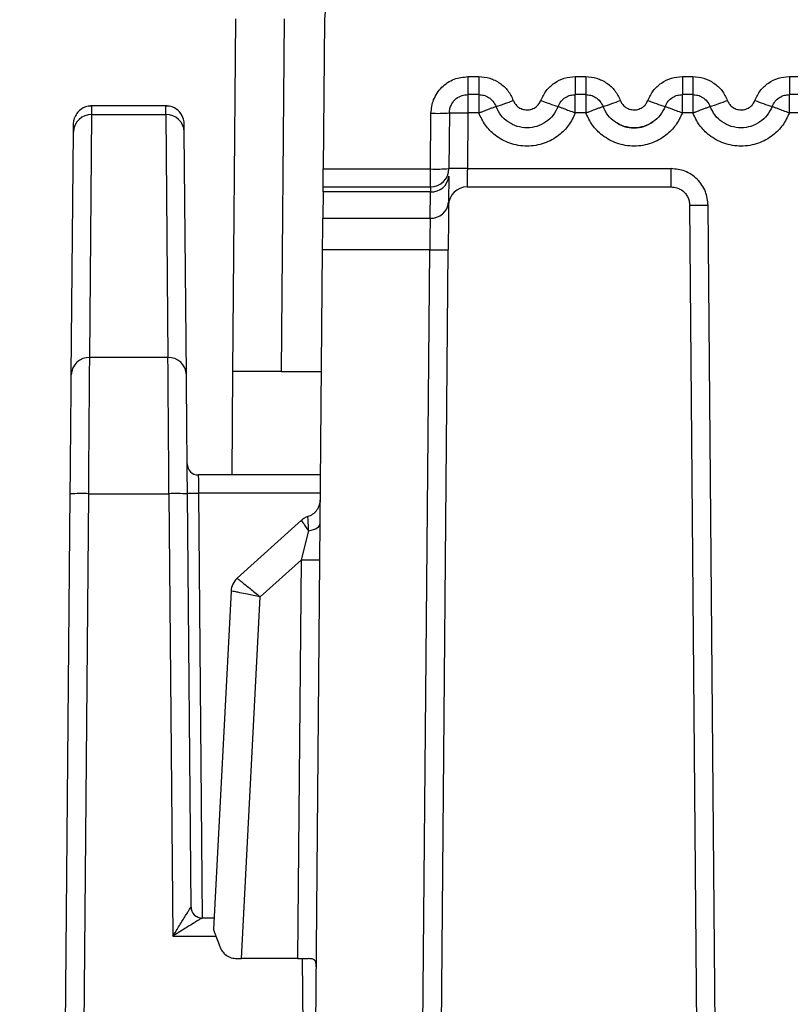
# Model space of a CAD drawing. Extents: x 897.4 to 914.4, y -8.5 to 2.5.
# Tile 56 of 102: x 906.114 to 906.525, y -5.089 to -4.565. Entities that reach past the tile are written whole.
import ezdxf

# ---------------------------------------------------------------- set-up
doc = ezdxf.new("R2010")
doc.units = 0
doc.header["$LTSCALE"] = 4
doc.header["$MEASUREMENT"] = 0
doc.layers.get('0').update_dxf_attribs({"linetype": 'CONTINUOUS'})
doc.layers.get('DEFPOINTS').update_dxf_attribs({"linetype": 'CONTINUOUS'})
doc.layers.add('DIMENSIONS', color=140, linetype='CONTINUOUS')
doc.styles.get("Standard").update_dxf_attribs({"font": 'romans.shx'})
doc.dimstyles.get("Standard").update_dxf_attribs({"dimtxt": 0.15, "dimasz": 0.18, "dimexe": 0.0625, "dimexo": 0.125, "dimgap": 0.0625, "dimtad": 0, "dimtih": 1, "dimtoh": 1, "dimzin": 0, "dimdsep": 46, "dimtxsty": 'Standard', "dimcen": 0, "dimadec": 0, "dimazin": 0, "dimtfac": 1, "dimtofl": 0, "dimtmove": 0, "dimatfit": 3, "dimfxl": 1, "dimtolj": 1, "dimtzin": 0, "dimarcsym": 0})

# ---------------------------------------------------------------- blocks, each defined once
blk = doc.blocks.new('*D4')
at = {"layer": 'DEFPOINTS', "color": 0, "transparency": 16777216}
for p in [(906.7550715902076, -4.023751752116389), (905.468828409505, -6.023751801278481), (906.0878647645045, -6.023751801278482)]:
    blk.add_point(p, dxfattribs=at)
at = {"layer": 'DIMENSIONS', "color": 0, "lineweight": -2, "transparency": 16777216}
for p, q in [((906.6300715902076, -4.023751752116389), (905.406328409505, -4.023751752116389)), ((905.468828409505, -4.203751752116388), (905.468828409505, -4.70946606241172)), ((905.468828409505, -5.843751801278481), (905.468828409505, -5.338037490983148)), ((905.9628647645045, -6.023751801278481), (905.406328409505, -6.023751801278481))]:
    blk.add_line(p, q, dxfattribs=at)
at = {"layer": 'DIMENSIONS', "color": 0, "transparency": 16777216}
for points in [[(905.438828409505, -4.203751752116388), (905.498828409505, -4.203751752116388), (905.468828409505, -4.023751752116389)], [(905.438828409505, -5.843751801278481), (905.498828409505, -5.843751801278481), (905.468828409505, -6.023751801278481)]]:
    blk.add_solid(points, dxfattribs=at)
at = {"layer": 'DIMENSIONS', "color": 0, "transparency": 16777216, "char_height": 0.15, "attachment_point": 5}
for s, insert in [('\\A1;2.00', (905.468828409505, -4.886251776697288)), ('\\A1;[50.8]', (905.468828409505, -5.200537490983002))]:
    blk.add_mtext(s, dxfattribs=dict(at, insert=insert))

msp = doc.modelspace()

# ---------------------------------------------------------------- linework, layer by layer
for p, q in [((906.2280996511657, -4.752098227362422), (906.2297408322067, -4.56405179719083)), ((906.2539637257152, -4.752098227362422), (906.255604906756, -4.56405179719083)), ((906.2769780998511, -4.564832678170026), (906.2762864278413, -4.644088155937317)), ((906.3534113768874, -4.594875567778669), (906.3592512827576, -4.594875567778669)), ((906.3534113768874, -4.594875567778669), (906.3534113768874, -4.604460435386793)), ((906.3592512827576, -4.594875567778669), (906.3592512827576, -4.604460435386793)), ((906.4107345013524, -4.594875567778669), (906.4163379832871, -4.594875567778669)), ((906.4107345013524, -4.594875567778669), (906.4107345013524, -4.604460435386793)), ((906.4163379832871, -4.594875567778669), (906.4163379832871, -4.604460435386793)), ((906.467820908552, -4.594875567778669), (906.4734246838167, -4.594875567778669)), ((906.467820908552, -4.594875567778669), (906.467820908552, -4.604460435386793)), ((906.4734246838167, -4.594875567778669), (906.4734246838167, -4.604460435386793)), ((906.5249076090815, -4.594875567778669), (906.5305110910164, -4.594875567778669)), ((906.5249076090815, -4.594875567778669), (906.5249076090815, -4.604460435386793)), ((906.3592512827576, -4.604460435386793), (906.3534113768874, -4.604460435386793)), ((906.3534113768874, -4.604460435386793), (906.3534113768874, -4.614217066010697)), ((906.3592512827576, -4.604460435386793), (906.3592512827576, -4.614217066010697)), ((906.4163379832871, -4.604460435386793), (906.4107345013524, -4.604460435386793)), ((906.4107345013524, -4.614217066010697), (906.4107345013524, -4.604460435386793)), ((906.4163379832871, -4.604460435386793), (906.4163379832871, -4.614217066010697)), ((906.4734246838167, -4.604460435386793), (906.467820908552, -4.604460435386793)), ((906.467820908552, -4.614217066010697), (906.467820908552, -4.604460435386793)), ((906.4734246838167, -4.604460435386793), (906.4734246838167, -4.614217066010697)), ((906.5305110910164, -4.604460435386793), (906.5249076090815, -4.604460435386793)), ((906.5249076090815, -4.614217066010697), (906.5249076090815, -4.604460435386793)), ((906.1514977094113, -4.610466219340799), (906.1528992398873, -4.610365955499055)), ((906.1528628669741, -4.615106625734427), (906.1528945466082, -4.610949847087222)), ((906.1528945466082, -4.610949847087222), (906.1528992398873, -4.610365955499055)), ((906.1922834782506, -4.610365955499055), (906.1528992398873, -4.610365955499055)), ((906.1923195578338, -4.615106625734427), (906.1922834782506, -4.610365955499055)), ((906.1922834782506, -4.610365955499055), (906.1933022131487, -4.610418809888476)), ((906.1922955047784, -4.611661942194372), (906.1922834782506, -4.610365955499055)), ((906.151732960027, -4.744603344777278), (906.1528628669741, -4.615106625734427)), ((906.1528628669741, -4.615106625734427), (906.1923195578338, -4.615106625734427)), ((906.1923195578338, -4.615106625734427), (906.193449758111, -4.744603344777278)), ((906.333467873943, -4.644088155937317), (906.3337268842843, -4.614388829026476)), ((906.3435692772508, -4.614217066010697), (906.3433099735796, -4.64391641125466)), ((906.3534113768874, -4.614217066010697), (906.3531520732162, -4.64391641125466)), ((906.3592512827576, -4.614217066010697), (906.3534113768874, -4.614217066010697)), ((906.4163379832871, -4.614217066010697), (906.4107345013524, -4.614217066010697)), ((906.4734246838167, -4.614217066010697), (906.467820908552, -4.614217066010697)), ((906.5305110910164, -4.614217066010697), (906.5249076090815, -4.614217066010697)), ((906.1418905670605, -4.753767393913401), (906.1430207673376, -4.62427067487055)), ((906.1430207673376, -4.62427067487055), (906.1430568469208, -4.620122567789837)), ((906.2021616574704, -4.62427067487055), (906.2021255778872, -4.620122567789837)), ((906.2032918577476, -4.753767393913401), (906.2021616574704, -4.62427067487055)), ((906.2762864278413, -4.644088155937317), (906.333467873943, -4.644088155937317)), ((906.333467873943, -4.653673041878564), (906.333467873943, -4.644088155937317)), ((906.3531520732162, -4.64391641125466), (906.4618856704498, -4.64391641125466)), ((906.4618856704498, -4.653673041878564), (906.4618856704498, -4.64391641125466)), ((906.3432753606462, -4.647872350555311), (906.3431530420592, -4.661884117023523)), ((906.2762028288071, -4.653673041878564), (906.333467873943, -4.653673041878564)), ((906.3529819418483, -4.653673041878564), (906.4618856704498, -4.653673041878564)), ((906.2761796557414, -4.656310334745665), (906.2760573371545, -4.670322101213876)), ((906.3334332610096, -4.656310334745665), (906.2761796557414, -4.656310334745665)), ((906.3333109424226, -4.670322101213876), (906.3334332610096, -4.656310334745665)), ((906.4801384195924, -5.627184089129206), (906.4717280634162, -4.663429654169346)), ((906.489980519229, -5.627184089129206), (906.4815701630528, -4.663429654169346)), ((906.2760573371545, -4.670322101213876), (906.3333109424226, -4.670322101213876)), ((906.2673501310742, -5.668092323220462), (906.2759100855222, -4.687198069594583)), ((906.3330900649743, -4.687198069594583), (906.2759100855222, -4.687198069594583)), ((906.3245298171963, -5.668092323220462), (906.3330900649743, -4.687198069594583)), ((906.3343722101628, -5.668092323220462), (906.3429321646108, -4.687198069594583)), ((906.193449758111, -4.744603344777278), (906.151732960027, -4.744603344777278)), ((906.2276185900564, -4.807216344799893), (906.2280996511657, -4.752098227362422)), ((906.2539637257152, -4.752098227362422), (906.2280996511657, -4.752098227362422)), ((906.2539637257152, -4.752098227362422), (906.2753436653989, -4.752098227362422)), ((906.2748628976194, -4.807216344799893), (906.2096125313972, -4.807216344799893)), ((906.1333693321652, -5.730213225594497), (906.1413361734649, -4.817314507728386)), ((906.1451292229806, -5.510365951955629), (906.1511782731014, -4.817228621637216)), ((906.1511782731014, -4.817228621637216), (906.1940044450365, -4.817228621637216)), ((906.1940044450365, -4.817228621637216), (906.1960627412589, -5.053107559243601)), ((906.205768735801, -5.037582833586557), (906.2038465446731, -4.817314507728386)), ((906.2097486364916, -4.816972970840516), (906.2117250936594, -5.043436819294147)), ((906.2747775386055, -4.816972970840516), (906.2097486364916, -4.816972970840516)), ((906.2646928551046, -4.831397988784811), (906.2303585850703, -4.862312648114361)), ((906.2646250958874, -4.852521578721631), (906.2685287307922, -4.837020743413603)), ((906.2427139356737, -4.872250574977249), (906.2646250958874, -4.852521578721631)), ((906.2627700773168, -5.065090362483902), (906.2646250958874, -4.852521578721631)), ((906.2303585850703, -4.862312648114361), (906.2303585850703, -4.862312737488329)), ((906.2271155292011, -4.869112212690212), (906.2176700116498, -5.049342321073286)), ((906.2326075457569, -5.065090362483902), (906.2427139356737, -4.872250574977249)), ((906.2057672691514, -5.037584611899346), (906.205768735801, -5.037582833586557)), ((906.2057672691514, -5.037584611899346), (906.2058652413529, -5.038604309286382)), ((906.2179794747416, -5.043436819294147), (906.2116717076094, -5.043436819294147)), ((906.211674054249, -5.043436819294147), (906.2116717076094, -5.043436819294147)), ((906.1960627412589, -5.053107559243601), (906.2190310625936, -5.053107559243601)), ((906.2302937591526, -5.065090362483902), (906.2326075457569, -5.065090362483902)), ((906.2627700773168, -5.065090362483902), (906.2326075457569, -5.065090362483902)), ((906.2650650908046, -5.065093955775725), (906.268519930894, -5.460981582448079))]:
    msp.add_line(p, q)
at = {"flags": 128}
for points in [[(906.1430568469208, -4.620122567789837), (906.1432607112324, -4.618214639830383), (906.1438039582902, -4.616446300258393)], [(906.2762028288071, -4.653673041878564), (906.2762042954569, -4.653490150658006), (906.2762089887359, -4.652948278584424), (906.2762166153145, -4.652067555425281), (906.2762271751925, -4.650880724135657), (906.2762397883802, -4.649431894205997), (906.2762541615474, -4.647774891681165), (906.2762700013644, -4.645971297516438), (906.2762864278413, -4.644088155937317)], [(906.2761796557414, -4.656310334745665), (906.2761922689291, -4.654860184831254), (906.2762001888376, -4.653972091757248), (906.2762028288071, -4.653673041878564)], [(906.2759100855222, -4.687198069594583), (906.2759455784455, -4.683142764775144), (906.2759793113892, -4.679269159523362), (906.2760101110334, -4.675743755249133), (906.2760365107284, -4.672718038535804), (906.2760573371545, -4.670322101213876)], [(906.2685287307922, -4.837020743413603), (906.2698243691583, -4.836732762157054), (906.2710111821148, -4.836359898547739), (906.2720636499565, -4.83591021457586), (906.272958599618, -4.835393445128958), (906.2736772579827, -4.834820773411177), (906.2742034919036, -4.834204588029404), (906.2745264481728, -4.833558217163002), (906.2746387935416, -4.832895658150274)]]:
    msp.add_lwpolyline(points, dxfattribs=at)
for centre, radius, start, end in [((906.3065044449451, -4.565090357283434), 0.02952755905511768, 90, 179.5), ((906.3398326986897, -4.515438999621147), 0.09954918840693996, 286.703379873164, 292.3191813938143), ((906.4301530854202, -4.515438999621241), 0.09954918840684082, 247.6808186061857, 253.2966201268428), ((906.3969159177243, -4.515426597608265), 0.09956198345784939, 286.7030858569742, 292.3183243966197), ((906.4872480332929, -4.515412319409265), 0.09957711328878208, 247.68210253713, 253.2964872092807), ((906.4539975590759, -4.515412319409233), 0.09957711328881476, 286.7035127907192, 292.3178974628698), ((906.5443296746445, -4.515426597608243), 0.09956198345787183, 247.6816756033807, 253.2969141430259), ((906.1922834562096, -4.620208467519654), 0.009842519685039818, 0.5000000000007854, 41.98562334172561), ((906.1525674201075, -4.624656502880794), 0.009554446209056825, 88.2279917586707, 177.6856503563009), ((906.1926152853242, -4.624656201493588), 0.00955415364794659, 2.312611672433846, 91.77374621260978), ((906.3370063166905, -4.520226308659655), 0.09421961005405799, 268.0053452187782, 273.9942288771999), ((906.3334678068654, -4.643830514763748), 0.009842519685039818, 270, 359.4999999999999), ((906.3367475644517, -4.549941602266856), 0.09420366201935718, 268.0048503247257, 273.994569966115), ((906.348231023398, -4.925879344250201), 0.2820058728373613, 89.0001282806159, 90.9998717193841), ((906.3340656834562, -4.647089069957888), 0.009242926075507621, 266.0766244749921, 355.1387079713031), ((906.352981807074, -4.663515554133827), 0.009842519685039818, 90, 179.4999999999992), ((906.3339433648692, -4.6611008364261), 0.009242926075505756, 266.076624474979, 355.1387079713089), ((906.4766491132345, -4.381613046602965), 0.2818595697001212, 268.9996092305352, 271.0003907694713), ((906.3380111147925, -4.405186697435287), 0.2820543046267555, 269.0002999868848, 270.9997000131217), ((906.1514374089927, -4.75415341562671), 0.009554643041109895, 88.22740332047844, 177.6845355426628), ((906.1937454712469, -4.75415293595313), 0.009554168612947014, 2.3127005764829, 91.77365730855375), ((906.2096125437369, -4.801310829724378), 0.005905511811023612, 180.4999999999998, 270), ((906.1474878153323, -4.958291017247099), 0.1411106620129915, 88.50137641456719, 92.49856990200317), ((906.1976947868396, -4.958304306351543), 0.1411239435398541, 87.50161826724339, 91.49843541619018), ((906.2067961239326, -4.647793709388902), 0.1692050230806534, 269.0001768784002, 270.9998231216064), ((906.2697183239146, -4.550823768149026), 0.3017407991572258, 269.0328310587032, 270.9017724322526), ((906.2369432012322, -4.869625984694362), 0.009840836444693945, 131.9985216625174, 177.003203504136), ((906.2116740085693, -5.037531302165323), 0.005905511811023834, 180.4999999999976, 270), ((906.2116854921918, -5.037523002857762), 0.00591984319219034, 190.5246163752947, 236.7038034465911), ((906.2116720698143, -5.037531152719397), 0.005905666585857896, 236.7692423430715, 269.996485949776)]:
    msp.add_arc(centre, radius, start, end)
for points, knots in [([(906.3337268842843, -4.614388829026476), (906.3340097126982, -4.611928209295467), (906.3344444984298, -4.608145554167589), (906.336904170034, -4.603597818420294), (906.3394343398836, -4.600504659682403), (906.3425656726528, -4.597975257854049), (906.3471313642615, -4.595543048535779), (906.3509484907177, -4.595137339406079), (906.3534113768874, -4.594875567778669)], [0, 0, 0, 0, 0.2396012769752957, 0.3683336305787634, 0.5000528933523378, 0.6287689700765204, 0.7604743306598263, 1, 1, 1, 1]), ([(906.3592512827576, -4.594875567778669), (906.3612275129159, -4.595038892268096), (906.3651922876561, -4.595366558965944), (906.370542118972, -4.598133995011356), (906.3750635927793, -4.602136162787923), (906.376778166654, -4.60572853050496), (906.377638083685, -4.607530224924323)], [0, 0, 0, 0, 0.2491641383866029, 0.4998808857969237, 0.749173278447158, 1, 1, 1, 1]), ([(906.3923477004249, -4.607530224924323), (906.393206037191, -4.605742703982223), (906.3949278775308, -4.602156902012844), (906.3994229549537, -4.598147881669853), (906.4047761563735, -4.595354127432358), (906.4087444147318, -4.595035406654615), (906.4107345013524, -4.594875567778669)], [0, 0, 0, 0, 0.2492300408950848, 0.4999603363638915, 0.7492294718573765, 1, 1, 1, 1]), ([(906.4163379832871, -4.594875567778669), (906.4183142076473, -4.595038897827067), (906.4222789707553, -4.595366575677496), (906.4276288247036, -4.598133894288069), (906.4321499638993, -4.602136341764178), (906.4338647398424, -4.605728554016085), (906.4347247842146, -4.607530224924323)], [0, 0, 0, 0, 0.2491648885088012, 0.4998823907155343, 0.7491664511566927, 1, 1, 1, 1]), ([(906.4494341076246, -4.607530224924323), (906.4502924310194, -4.605742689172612), (906.4520142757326, -4.602156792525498), (906.4565096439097, -4.598147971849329), (906.461862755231, -4.595354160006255), (906.4658309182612, -4.595035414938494), (906.467820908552, -4.594875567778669)], [0, 0, 0, 0, 0.2492308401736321, 0.4999709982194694, 0.7492409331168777, 0.9999999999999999, 0.9999999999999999, 0.9999999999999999, 0.9999999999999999]), ([(906.4734246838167, -4.594875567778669), (906.4754009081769, -4.595038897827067), (906.4793656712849, -4.595366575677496), (906.4847155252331, -4.598133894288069), (906.4892366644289, -4.602136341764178), (906.490951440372, -4.605728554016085), (906.4918114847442, -4.607530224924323)], [0, 0, 0, 0, 0.2491648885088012, 0.4998823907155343, 0.7491664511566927, 1, 1, 1, 1]), ([(906.5065208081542, -4.607530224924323), (906.5073791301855, -4.605742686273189), (906.5091009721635, -4.60215678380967), (906.5135962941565, -4.598148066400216), (906.5189493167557, -4.595354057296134), (906.5229175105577, -4.595035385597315), (906.5249076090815, -4.594875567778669)], [0, 0, 0, 0, 0.2492305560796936, 0.499970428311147, 0.7492289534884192, 1, 1, 1, 1]), ([(906.3435692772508, -4.614217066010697), (906.3436312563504, -4.613426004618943), (906.343751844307, -4.611886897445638), (906.3445867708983, -4.609776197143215), (906.3457562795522, -4.608000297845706), (906.3475884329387, -4.606208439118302), (906.3501740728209, -4.604754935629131), (906.3523892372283, -4.604553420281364), (906.3534113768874, -4.604460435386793)], [0, 0, 0, 0, 0.1546709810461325, 0.3009314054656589, 0.4387648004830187, 0.5681684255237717, 0.8007406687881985, 0.9999999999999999, 0.9999999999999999, 0.9999999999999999, 0.9999999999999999]), ([(906.3592512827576, -4.604460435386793), (906.3601356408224, -4.604529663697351), (906.3619742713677, -4.604673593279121), (906.3646086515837, -4.605888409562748), (906.3670074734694, -4.607895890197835), (906.3679552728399, -4.60980280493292), (906.3684448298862, -4.61078776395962)], [0, 0, 0, 0, 0.2235015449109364, 0.4646723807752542, 0.7234927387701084, 1, 1, 1, 1]), ([(906.377638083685, -4.607530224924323), (906.3779418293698, -4.608171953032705), (906.3785534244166, -4.609464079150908), (906.3801960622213, -4.611096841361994), (906.3823641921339, -4.6123194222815), (906.3849723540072, -4.61272590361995), (906.3876016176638, -4.612329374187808), (906.3897639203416, -4.611112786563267), (906.3914361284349, -4.609479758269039), (906.392042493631, -4.608182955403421), (906.3923477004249, -4.607530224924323)], [0, 0, 0, 0, 0.1118405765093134, 0.2251921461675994, 0.3609503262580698, 0.499924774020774, 0.6357050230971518, 0.774694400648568, 0.8865950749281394, 1, 1, 1, 1]), ([(906.4015409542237, -4.61078776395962), (906.4020305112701, -4.60980280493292), (906.4029783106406, -4.607895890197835), (906.4053771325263, -4.605888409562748), (906.4080115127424, -4.604673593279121), (906.4098501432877, -4.604529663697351), (906.4107345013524, -4.604460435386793)], [0, 0, 0, 0, 0.2765072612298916, 0.5353276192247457, 0.7764984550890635, 1, 1, 1, 1]), ([(906.4163379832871, -4.604460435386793), (906.4172223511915, -4.604529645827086), (906.4190609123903, -4.604673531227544), (906.42169512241, -4.605888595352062), (906.4240942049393, -4.607895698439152), (906.4250418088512, -4.609802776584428), (906.4255312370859, -4.61078776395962)], [0, 0, 0, 0, 0.2235052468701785, 0.464657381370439, 0.7235007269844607, 1, 1, 1, 1]), ([(906.4347247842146, -4.607530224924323), (906.4350285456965, -4.608171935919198), (906.4356401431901, -4.609463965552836), (906.4372825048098, -4.61109703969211), (906.4394508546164, -4.612319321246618), (906.4420589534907, -4.612725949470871), (906.4446881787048, -4.612329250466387), (906.4468505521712, -4.611112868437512), (906.4485228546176, -4.609479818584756), (906.4491290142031, -4.60818296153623), (906.4494341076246, -4.607530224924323)], [0, 0, 0, 0, 0.1118412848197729, 0.2251827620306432, 0.3609553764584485, 0.4999307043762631, 0.6356965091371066, 0.7747003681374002, 0.8866017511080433, 1, 1, 1, 1]), ([(906.4586276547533, -4.61078776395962), (906.459117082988, -4.609802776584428), (906.4600646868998, -4.607895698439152), (906.4624637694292, -4.605888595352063), (906.4650979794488, -4.604673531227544), (906.4669365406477, -4.604529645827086), (906.467820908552, -4.604460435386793)], [0, 0, 0, 0, 0.2764992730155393, 0.535342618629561, 0.7764947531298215, 1, 1, 1, 1]), ([(906.4734246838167, -4.604460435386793), (906.4743090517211, -4.604529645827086), (906.4761476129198, -4.604673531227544), (906.4787818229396, -4.605888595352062), (906.4811809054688, -4.607895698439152), (906.4821285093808, -4.609802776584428), (906.4826179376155, -4.61078776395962)], [0, 0, 0, 0, 0.2235052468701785, 0.464657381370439, 0.7235007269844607, 1, 1, 1, 1]), ([(906.4918114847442, -4.607530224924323), (906.492115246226, -4.608171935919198), (906.4927268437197, -4.609463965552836), (906.4943692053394, -4.61109703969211), (906.496537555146, -4.612319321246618), (906.4991456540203, -4.612725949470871), (906.5017748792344, -4.612329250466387), (906.5039372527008, -4.611112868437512), (906.5056095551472, -4.609479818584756), (906.5062157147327, -4.60818296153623), (906.5065208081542, -4.607530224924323)], [0, 0, 0, 0, 0.1118412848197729, 0.2251827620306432, 0.3609553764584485, 0.4999307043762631, 0.6356965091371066, 0.7747003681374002, 0.8866017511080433, 1, 1, 1, 1]), ([(906.5157143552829, -4.61078776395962), (906.5162037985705, -4.609802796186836), (906.5171513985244, -4.607895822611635), (906.5195502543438, -4.605888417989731), (906.5221846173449, -4.604673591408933), (906.5240232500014, -4.604529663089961), (906.5249076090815, -4.604460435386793)], [0, 0, 0, 0, 0.2764981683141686, 0.5353217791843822, 0.7764956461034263, 1, 1, 1, 1]), ([(906.1528986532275, -4.610441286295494), (906.1519893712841, -4.610502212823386), (906.1501087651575, -4.610628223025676), (906.1474446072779, -4.61187054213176), (906.1451415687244, -4.613840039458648), (906.14422637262, -4.615633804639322), (906.143772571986, -4.616523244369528)], [0, 0, 0, 0, 0.2355730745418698, 0.4872198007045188, 0.7457375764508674, 1, 1, 1, 1]), ([(906.2014101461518, -4.616523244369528), (906.2009562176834, -4.615633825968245), (906.20004081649, -4.613840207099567), (906.1977381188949, -4.611870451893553), (906.1950739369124, -4.61062823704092), (906.193193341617, -4.610502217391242), (906.1922840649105, -4.610441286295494)], [0, 0, 0, 0, 0.2542757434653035, 0.5127775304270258, 0.7644256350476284, 1, 1, 1, 1]), ([(906.3592512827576, -4.614217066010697), (906.3592940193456, -4.614194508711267), (906.359423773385, -4.614126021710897), (906.3597120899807, -4.614054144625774), (906.3602187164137, -4.613838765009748), (906.361231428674, -4.61346845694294), (906.3625747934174, -4.612949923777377), (906.3642295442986, -4.612326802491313), (906.3659599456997, -4.611678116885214), (906.3673513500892, -4.611162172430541), (906.3682653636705, -4.610834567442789), (906.3683814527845, -4.610804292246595), (906.3684448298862, -4.61078776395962)], [0, 0, 0, 0, 0.009394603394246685, 0.0285232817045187, 0.05748965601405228, 0.1168196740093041, 0.2403851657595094, 0.3475935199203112, 0.5004295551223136, 0.6935071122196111, 0.832674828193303, 0.9999999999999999, 0.9999999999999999, 0.9999999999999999, 0.9999999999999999]), ([(906.4015409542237, -4.61078776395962), (906.4007596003, -4.612394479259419), (906.3991968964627, -4.615607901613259), (906.3951724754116, -4.619270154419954), (906.3903368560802, -4.621638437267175), (906.3849928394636, -4.622446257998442), (906.3796488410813, -4.621638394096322), (906.374813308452, -4.619270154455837), (906.370788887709, -4.615607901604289), (906.3692261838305, -4.612394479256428), (906.3684448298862, -4.61078776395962)], [0, 0, 0, 0, 0.1250019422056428, 0.2500032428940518, 0.3750017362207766, 0.5000034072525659, 0.6249982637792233, 0.7499967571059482, 0.8749980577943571, 1, 1, 1, 1]), ([(906.4015409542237, -4.61078776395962), (906.4016042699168, -4.610804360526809), (906.4017202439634, -4.610834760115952), (906.4026348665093, -4.611161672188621), (906.4040248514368, -4.611680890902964), (906.4057601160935, -4.612320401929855), (906.4078568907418, -4.613146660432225), (906.4095918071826, -4.613648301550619), (906.4106913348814, -4.614195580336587), (906.4107345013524, -4.614217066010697)], [0, 0, 0, 0, 0.167540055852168, 0.3068796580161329, 0.5001031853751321, 0.6531714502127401, 0.7604225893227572, 0.9905944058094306, 0.9999999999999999, 0.9999999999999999, 0.9999999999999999, 0.9999999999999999]), ([(906.4163379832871, -4.614217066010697), (906.4163807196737, -4.614194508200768), (906.4165104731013, -4.614126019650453), (906.416798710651, -4.61405419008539), (906.4173051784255, -4.613838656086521), (906.4183179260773, -4.613468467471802), (906.4196613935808, -4.612950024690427), (906.4213159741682, -4.612326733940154), (906.4230463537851, -4.611678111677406), (906.4244380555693, -4.611162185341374), (906.4253521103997, -4.610834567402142), (906.4254679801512, -4.610804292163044), (906.4255312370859, -4.61078776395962)], [0, 0, 0, 0, 0.009394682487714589, 0.02852352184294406, 0.05747238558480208, 0.1168029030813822, 0.2403865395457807, 0.3475798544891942, 0.5004171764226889, 0.6935069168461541, 0.8326758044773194, 1, 1, 1, 1]), ([(906.4586276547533, -4.61078776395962), (906.4578461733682, -4.612394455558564), (906.4562832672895, -4.615607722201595), (906.45225918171, -4.619270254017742), (906.4474235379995, -4.621638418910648), (906.4420795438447, -4.622446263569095), (906.4367355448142, -4.621638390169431), (906.4318999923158, -4.61927016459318), (906.4278756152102, -4.615607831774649), (906.4263127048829, -4.612394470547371), (906.4255312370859, -4.61078776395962)], [0, 0, 0, 0, 0.1250051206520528, 0.2500011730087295, 0.3749994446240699, 0.5000008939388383, 0.6249955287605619, 0.7499938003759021, 0.8749948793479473, 1, 1, 1, 1]), ([(906.4586276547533, -4.61078776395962), (906.458691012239, -4.610804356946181), (906.45880706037, -4.610834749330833), (906.4597211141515, -4.611161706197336), (906.4611116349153, -4.611680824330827), (906.462846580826, -4.612320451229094), (906.4649435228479, -4.61314675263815), (906.4666788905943, -4.613647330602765), (906.4677778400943, -4.614195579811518), (906.467820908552, -4.614217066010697)], [0, 0, 0, 0, 0.1675419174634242, 0.3068765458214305, 0.5001127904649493, 0.6531687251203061, 0.7604370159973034, 0.9906113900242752, 1, 1, 1, 1]), ([(906.4734246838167, -4.614217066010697), (906.4734673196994, -4.614194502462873), (906.4735970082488, -4.614125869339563), (906.47388536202, -4.614054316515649), (906.4743918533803, -4.61383859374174), (906.4754045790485, -4.613468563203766), (906.4767478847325, -4.612949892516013), (906.4784026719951, -4.612326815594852), (906.480132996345, -4.611678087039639), (906.4815248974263, -4.611162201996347), (906.4824383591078, -4.61083455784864), (906.4825545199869, -4.610804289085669), (906.4826179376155, -4.61078776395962)], [0, 0, 0, 0, 0.00937765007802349, 0.02852465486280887, 0.05747364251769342, 0.1168044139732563, 0.2403714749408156, 0.3475811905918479, 0.5004191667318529, 0.6935097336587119, 0.832672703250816, 1, 1, 1, 1]), ([(906.5157143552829, -4.61078776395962), (906.5149328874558, -4.61239447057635), (906.513369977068, -4.615607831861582), (906.5093456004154, -4.619270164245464), (906.5045100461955, -4.621638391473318), (906.4991660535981, -4.622446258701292), (906.4938220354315, -4.621638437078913), (906.4889864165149, -4.619270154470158), (906.4849619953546, -4.615607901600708), (906.4833992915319, -4.612394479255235), (906.4826179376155, -4.61078776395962)], [0, 0, 0, 0, 0.1250049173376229, 0.2500057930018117, 0.3750038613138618, 0.4999982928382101, 0.6249995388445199, 0.7499976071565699, 0.8749984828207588, 1, 1, 1, 1]), ([(906.5157143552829, -4.61078776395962), (906.5157777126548, -4.610804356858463), (906.5158937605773, -4.610834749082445), (906.5168078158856, -4.611161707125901), (906.5181983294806, -4.611680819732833), (906.5199332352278, -4.61232044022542), (906.5220300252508, -4.613146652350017), (906.5237649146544, -4.613648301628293), (906.5248644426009, -4.614195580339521), (906.5249076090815, -4.614217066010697)], [0, 0, 0, 0, 0.1675417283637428, 0.3068761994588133, 0.5001122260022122, 0.6531679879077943, 0.7604201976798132, 0.9905943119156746, 1, 1, 1, 1]), ([(906.3435692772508, -4.614217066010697), (906.3437171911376, -4.614207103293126), (906.3440130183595, -4.614187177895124), (906.34628925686, -4.61417866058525), (906.3495424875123, -4.614187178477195), (906.3521217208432, -4.614207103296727), (906.3534113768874, -4.614217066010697)], [0, 0, 0, 0, 0.2500021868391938, 0.5000034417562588, 0.7499940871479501, 1, 1, 1, 1]), ([(906.4107345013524, -4.614217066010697), (906.4096686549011, -4.616479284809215), (906.4075354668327, -4.621006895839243), (906.4018066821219, -4.62668125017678), (906.3942237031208, -4.630890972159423), (906.3849929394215, -4.632469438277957), (906.3757616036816, -4.630891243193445), (906.3681833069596, -4.626681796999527), (906.362448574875, -4.621012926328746), (906.3603175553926, -4.616483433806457), (906.3592512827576, -4.614217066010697)], [0, 0, 0, 0, 0.1125799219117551, 0.2253177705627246, 0.3588140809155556, 0.4999956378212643, 0.641172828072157, 0.7746691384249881, 0.8872539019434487, 0.9999999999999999, 0.9999999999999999, 0.9999999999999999, 0.9999999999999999]), ([(906.467820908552, -4.614217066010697), (906.4667551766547, -4.616479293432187), (906.4646221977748, -4.621006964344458), (906.4588933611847, -4.626681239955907), (906.451310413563, -4.630890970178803), (906.442079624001, -4.632469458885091), (906.4328482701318, -4.630891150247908), (906.4252697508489, -4.626681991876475), (906.4195352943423, -4.6210128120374), (906.4174042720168, -4.616483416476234), (906.4163379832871, -4.614217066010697)], [0, 0, 0, 0, 0.1125779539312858, 0.2253159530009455, 0.3588124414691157, 0.499994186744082, 0.6411715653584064, 0.7746719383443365, 0.8872537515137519, 1, 1, 1, 1]), ([(906.4320352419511, -4.619054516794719), (906.4335907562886, -4.619936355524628), (906.4367017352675, -4.621700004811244), (906.4420795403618, -4.62241545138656), (906.4474573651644, -4.621700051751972), (906.4505684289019, -4.619936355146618), (906.452123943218, -4.619054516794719)], [0, 0, 0, 0, 0.2500005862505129, 0.4999931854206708, 0.7499994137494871, 1, 1, 1, 1]), ([(906.5249076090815, -4.614217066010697), (906.5238418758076, -4.616479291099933), (906.5217088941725, -4.621006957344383), (906.515980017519, -4.626681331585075), (906.5083969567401, -4.630890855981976), (906.4991661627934, -4.632469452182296), (906.4899347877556, -4.630891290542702), (906.4823564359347, -4.626681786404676), (906.4766216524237, -4.621012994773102), (906.4744908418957, -4.616483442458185), (906.4734246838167, -4.614217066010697)], [0, 0, 0, 0, 0.1125778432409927, 0.2253157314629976, 0.358815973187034, 0.4999932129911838, 0.6411748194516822, 0.7746711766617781, 0.8872559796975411, 0.9999999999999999, 0.9999999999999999, 0.9999999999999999, 0.9999999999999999]), ([(906.3531520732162, -4.64391641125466), (906.3531385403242, -4.644707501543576), (906.3531122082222, -4.646246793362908), (906.3530777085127, -4.648357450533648), (906.3530480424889, -4.650133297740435), (906.3530177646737, -4.651925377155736), (906.3529892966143, -4.65337854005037), (906.3529842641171, -4.65358005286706), (906.3529819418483, -4.653673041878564)], [0, 0, 0, 0, 0.1545858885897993, 0.3007909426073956, 0.4385991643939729, 0.5680033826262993, 0.8006531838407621, 1, 1, 1, 1]), ([(906.4815701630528, -4.663429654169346), (906.4812869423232, -4.660969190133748), (906.4808479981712, -4.657155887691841), (906.4783759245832, -4.65261159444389), (906.4758192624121, -4.649502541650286), (906.4727043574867, -4.646999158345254), (906.4681350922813, -4.644579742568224), (906.4643486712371, -4.644177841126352), (906.4618856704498, -4.64391641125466)], [0, 0, 0, 0, 0.2395667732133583, 0.3712879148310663, 0.5000061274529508, 0.6317206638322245, 0.760440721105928, 0.9999999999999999, 0.9999999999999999, 0.9999999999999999, 0.9999999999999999]), ([(906.333467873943, -4.653673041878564), (906.3334621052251, -4.653788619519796), (906.3334505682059, -4.654019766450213), (906.333439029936, -4.655546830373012), (906.3334332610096, -4.656310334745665)], [0, 0, 0, 0, 0.500018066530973, 1, 1, 1, 1]), ([(906.4618856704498, -4.653673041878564), (906.4629077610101, -4.653766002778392), (906.465122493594, -4.653967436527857), (906.4677083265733, -4.655420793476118), (906.4695406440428, -4.657212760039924), (906.470710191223, -4.658988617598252), (906.4715450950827, -4.661099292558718), (906.4716659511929, -4.662638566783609), (906.4717280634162, -4.663429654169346)], [0, 0, 0, 0, 0.1993649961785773, 0.4319970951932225, 0.5614002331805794, 0.6992076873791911, 0.8454122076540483, 0.9999999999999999, 0.9999999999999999, 0.9999999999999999, 0.9999999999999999]), ([(906.3431530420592, -4.661884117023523), (906.3431405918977, -4.663319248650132), (906.3431156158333, -4.666198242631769), (906.3430610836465, -4.672426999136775), (906.3429991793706, -4.6795138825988), (906.3429545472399, -4.684631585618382), (906.3429321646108, -4.687198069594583)], [0, 0, 0, 0, 0.2492117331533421, 0.4999395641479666, 0.7492239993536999, 1, 1, 1, 1]), ([(906.3333109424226, -4.670322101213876), (906.3332925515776, -4.671285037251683), (906.3332557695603, -4.67321092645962), (906.3332007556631, -4.677354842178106), (906.3331451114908, -4.682087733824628), (906.333108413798, -4.685494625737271), (906.3330900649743, -4.687198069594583)], [0, 0, 0, 0, 0.2499985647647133, 0.500001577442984, 0.7500010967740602, 1, 1, 1, 1]), ([(906.1511782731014, -4.817228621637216), (906.1512499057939, -4.807625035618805), (906.1513847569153, -4.789545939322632), (906.1515471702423, -4.767639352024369), (906.15166757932, -4.752622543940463), (906.1517124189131, -4.747122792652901), (906.151732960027, -4.744603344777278)], [0, 0, 0, 0, 0.3036189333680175, 0.5715735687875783, 0.8037369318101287, 0.9999999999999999, 0.9999999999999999, 0.9999999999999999, 0.9999999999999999]), ([(906.1940044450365, -4.817228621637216), (906.1939326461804, -4.807625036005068), (906.1937974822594, -4.789545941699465), (906.193635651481, -4.767639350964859), (906.1935151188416, -4.752622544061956), (906.1934702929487, -4.747122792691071), (906.193449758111, -4.744603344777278)], [0, 0, 0, 0, 0.3036189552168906, 0.5715735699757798, 0.8037369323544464, 1, 1, 1, 1]), ([(906.1413361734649, -4.817314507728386), (906.141394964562, -4.810565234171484), (906.1415153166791, -4.796748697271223), (906.1416799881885, -4.777934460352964), (906.1418149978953, -4.762460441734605), (906.1418657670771, -4.756620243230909), (906.1418905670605, -4.753767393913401)], [0, 0, 0, 0, 0.2442480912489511, 0.5000038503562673, 0.755759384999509, 1, 1, 1, 1]), ([(906.2038465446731, -4.817314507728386), (906.2037876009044, -4.810565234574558), (906.2036669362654, -4.796748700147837), (906.2035028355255, -4.777934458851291), (906.203367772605, -4.762460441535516), (906.2033167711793, -4.75662024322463), (906.2032918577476, -4.753767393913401)], [0, 0, 0, 0, 0.2442481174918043, 0.5000038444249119, 0.7557593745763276, 1, 1, 1, 1]), ([(906.2096125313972, -4.807216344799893), (906.2096238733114, -4.807362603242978), (906.2096465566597, -4.807655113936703), (906.2096805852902, -4.809907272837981), (906.2097146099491, -4.813129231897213), (906.2097372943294, -4.815691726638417), (906.2097486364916, -4.816972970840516)], [0, 0, 0, 0, 0.250000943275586, 0.4999913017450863, 0.7499962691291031, 1, 1, 1, 1]), ([(906.2680931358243, -4.829399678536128), (906.2690211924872, -4.828986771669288), (906.2708772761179, -4.828160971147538), (906.2730021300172, -4.825926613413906), (906.2744522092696, -4.823205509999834), (906.2746505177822, -4.82118373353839), (906.2747496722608, -4.820172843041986)], [0, 0, 0, 0, 0.2500050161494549, 0.5000020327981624, 0.7500004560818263, 1, 1, 1, 1]), ([(906.2680931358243, -4.829399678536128), (906.2674758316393, -4.829646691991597), (906.266241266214, -4.830140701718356), (906.2652089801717, -4.830978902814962), (906.2646928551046, -4.831397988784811)], [0, 0, 0, 0, 0.5000173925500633, 0.9999999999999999, 0.9999999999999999, 0.9999999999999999, 0.9999999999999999]), ([(906.2685287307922, -4.837020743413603), (906.2679377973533, -4.836147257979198), (906.2667811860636, -4.834437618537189), (906.2655845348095, -4.832685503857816), (906.2648381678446, -4.831591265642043), (906.2647407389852, -4.831461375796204), (906.2646931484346, -4.831397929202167)], [0, 0, 0, 0, 0.2668986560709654, 0.522390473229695, 0.7667046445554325, 1, 1, 1, 1]), ([(906.2685287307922, -4.837020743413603), (906.2684644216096, -4.835915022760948), (906.2683365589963, -4.83371657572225), (906.2682019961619, -4.831330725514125), (906.2681118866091, -4.82971480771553), (906.2680994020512, -4.829504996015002), (906.2680931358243, -4.829399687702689)], [0, 0, 0, 0, 0.2519142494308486, 0.5008680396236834, 0.7494765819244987, 1, 1, 1, 1]), ([(906.2303585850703, -4.862312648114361), (906.2305374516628, -4.862440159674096), (906.230810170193, -4.862634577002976), (906.2323649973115, -4.863873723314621), (906.234264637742, -4.865403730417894), (906.236820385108, -4.867445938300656), (906.239851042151, -4.869913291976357), (906.2417166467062, -4.87143638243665), (906.2427139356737, -4.872250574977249)], [0, 0, 0, 0, 0.2411313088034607, 0.3676537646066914, 0.4979163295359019, 0.7082171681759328, 0.8440227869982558, 0.9999999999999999, 0.9999999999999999, 0.9999999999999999, 0.9999999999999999]), ([(906.2427139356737, -4.872250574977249), (906.2414531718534, -4.871989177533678), (906.2390946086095, -4.871500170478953), (906.2352605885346, -4.870717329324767), (906.2320503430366, -4.870046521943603), (906.2296469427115, -4.869572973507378), (906.2276820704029, -4.869192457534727), (906.2273401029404, -4.869143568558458), (906.227115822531, -4.869111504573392)], [0, 0, 0, 0, 0.1559545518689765, 0.2917506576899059, 0.5020868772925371, 0.6323239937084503, 0.758858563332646, 1, 1, 1, 1]), ([(906.1960627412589, -5.053107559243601), (906.1972496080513, -5.051191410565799), (906.1995893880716, -5.047413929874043), (906.2023189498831, -5.043021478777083), (906.2040926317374, -5.040205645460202), (906.2050204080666, -5.038748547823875), (906.2056251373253, -5.037790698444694), (906.2057217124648, -5.037650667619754), (906.2057672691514, -5.037584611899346)], [0, 0, 0, 0, 0.3004344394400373, 0.5922741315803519, 0.7177090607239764, 0.8250348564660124, 0.9174649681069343, 1, 1, 1, 1]), ([(906.2116717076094, -5.043436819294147), (906.211595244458, -5.043472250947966), (906.2114331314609, -5.043547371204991), (906.2104482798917, -5.044128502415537), (906.2089693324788, -5.045038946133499), (906.2061322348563, -5.046800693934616), (906.2017327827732, -5.049538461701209), (906.1979709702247, -5.051906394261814), (906.1960627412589, -5.053107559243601)], [0, 0, 0, 0, 0.08251801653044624, 0.1749501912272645, 0.2822801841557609, 0.4077282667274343, 0.6995623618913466, 1, 1, 1, 1]), ([(906.2176700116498, -5.049342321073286), (906.2176801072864, -5.049371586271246), (906.2177008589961, -5.049431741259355), (906.2179308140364, -5.050083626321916), (906.2188512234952, -5.052632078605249), (906.2201177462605, -5.056086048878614), (906.2210447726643, -5.058614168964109)], [0, 0, 0, 0, 0.0906638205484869, 0.1863606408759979, 0.4044598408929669, 1, 1, 1, 1]), ([(906.2210447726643, -5.058614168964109), (906.221439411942, -5.059483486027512), (906.2222533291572, -5.061276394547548), (906.2243808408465, -5.063267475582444), (906.227080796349, -5.064795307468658), (906.2292473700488, -5.064994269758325), (906.2302937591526, -5.065090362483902)], [0, 0, 0, 0, 0.2421813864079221, 0.499482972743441, 0.758265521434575, 1, 1, 1, 1]), ([(906.2627700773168, -5.065090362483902), (906.2637599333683, -5.065092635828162), (906.2657395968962, -5.065097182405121), (906.2674603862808, -5.065092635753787), (906.2683207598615, -5.065090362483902)], [0, 0, 0, 0, 0.5000122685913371, 1, 1, 1, 1]), ([(906.2725743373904, -5.06943388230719), (906.2725586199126, -5.068702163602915), (906.2725271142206, -5.067235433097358), (906.271837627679, -5.065857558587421), (906.2704578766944, -5.065159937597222), (906.26905462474, -5.065114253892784), (906.2683207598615, -5.065090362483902)], [0, 0, 0, 0, 0.2542638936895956, 0.5096721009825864, 0.7435710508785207, 1, 1, 1, 1])]:
    msp.add_open_spline(points, degree=3, knots=knots)

# ---------------------------------------------------------------- dimensions: what is measured, and where the dimension line sits
at = {"layer": 'DIMENSIONS'}
dim = msp.add_linear_dim(base=(905.468828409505, -6.023751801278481), p1=(906.7550715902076, -4.023751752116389), p2=(906.0878647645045, -6.023751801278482), angle=90, dimstyle='Standard', override={"dimpost": '\\X'}, dxfattribs=at)
dim.commit()
dim.dimension.update_dxf_attribs({"geometry": '*D4', "text_midpoint": (905.468828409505, -5.023751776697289)})

doc.saveas('drawing.dxf')
